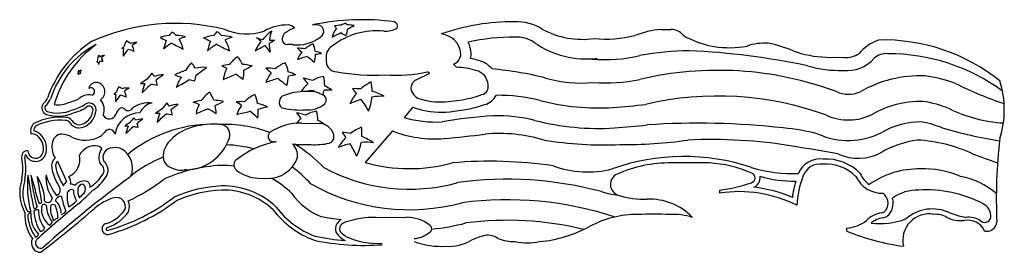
# Model space of a CAD drawing. Extents: x -4.29 to 5.31, y -0.97 to 1.3.
import ezdxf

# ---------------------------------------------------------------- set-up
doc = ezdxf.new("R2010")
doc.units = 0
doc.header["$MEASUREMENT"] = 0
doc.linetypes.add('solid', pattern=[0])
doc.layers.get('0').update_dxf_attribs({"linetype": 'solid'})
doc.layers.add('7', color=7, linetype='solid')

msp = doc.modelspace()

# ---------------------------------------------------------------- linework, layer by layer
at = {"color": 3, "linetype": 'solid'}
for p, q in [((-0.45871, 0.450522), (-0.545447, 0.349)), ((-0.65912, 0.217), (-0.923324, -0.089801)), ((-4.216838, -0.566319), (-4.186527, -0.566208))]:
    msp.add_line(p, q, dxfattribs=at)
for centre, radius, start, end in [((-2.774672, -0.718477), 1.983598, 75.976284, 114.396669), ((-1.678585, 0.766734), 0.483275, 89.654413, 118.610174), ((-2.580259, 0.963583), 0.314137, 136.168287, 144.359803), ((-2.953673, 0.969832), 0.257295, 43.883536, 55.210545), ((-2.112862, 0.939653), 0.353404, 136.168287, 144.359803), ((-2.532953, 0.946683), 0.289456, 43.883536, 55.210545), ((-2.082957, 1.686006), 0.524352, 246.266457, 289.259588), ((-1.481669, 0.724997), 0.585414, 127.248027, 138.958485), ((-1.525666, 1.064469), 0.335138, 157.817979, 173.576913), ((-2.999676, 0.182028), 1.083516, 123.265138, 160.652115), ((-3.130209, 0.253441), 0.907029, 117.498013, 162.199588), ((-3.049318, 0.975292), 0.236381, 149.913393, 164.689491), ((-3.291843, 0.988414), 0.112017, 46.277671, 70.174314), ((-3.149515, 0.86215), 0.217146, 90.352639, 107.39193), ((-3.003771, 0.799761), 0.315864, 117.751941, 127.873314), ((-2.791575, 0.701777), 0.447021, 95.646268, 107.402387), ((32.604659, 71.655795), 78.971503, 243.262204, 243.311692), ((-2.580259, 0.963583), 0.314137, 154.731863, 170.480447), ((-2.507551, 0.578468), 0.580818, 121.789884, 131.192192), ((32.604659, 71.655795), 78.971503, 243.352945, 243.444683), ((-2.791575, 0.701777), 0.447021, 75.184714, 87.006167), ((-2.507551, 0.578468), 0.580818, 106.99012, 113.456985), ((-2.953673, 0.969832), 0.257295, 10.231988, 33.351732), ((-2.350593, 0.645121), 0.502898, 95.646268, 107.402387), ((37.47017, 80.468391), 88.842941, 243.262204, 243.311692), ((-2.031066, 0.506399), 0.65342, 121.789881, 131.192192), ((-2.112862, 0.939653), 0.353404, 154.731863, 170.480447), ((37.47017, 80.468391), 88.842941, 243.352945, 243.444683), ((-2.350593, 0.645121), 0.502898, 75.184714, 87.006167), ((-2.031066, 0.506399), 0.65342, 106.99012, 113.456985), ((-2.532953, 0.946683), 0.289456, 10.231988, 33.351732), ((-1.481669, 0.724997), 0.585414, 141.516676, 152.09223), ((-1.837716, 1.568318), 0.466829, 251.738362, 259.44772), ((-2.286892, 0.706066), 0.516962, 47.842736, 54.132796), ((-1.525666, 1.064469), 0.335138, 178.762306, 193.89278), ((-3.326199, 3.690886), 3.001285, 299.227718, 300.409898), ((-1.837716, 1.568318), 0.466829, 267.423648, 273.772594), ((-1.340904, 0.819885), 0.26131, 110.548931, 130.615491), ((-1.636259, 0.962427), 0.227814, 8.156784, 26.63804), ((-3.149515, 0.86215), 0.217146, 126.052282, 133.450267), ((-3.303022, 0.744024), 0.275799, 85.550446, 89.13359), ((-3.049318, 0.975292), 0.236381, 169.346316, 187.169115), ((-3.003771, 0.799761), 0.315864, 137.788288, 152.463011), ((-3.303022, 0.744024), 0.275799, 63.474608, 76.304082), ((-3.291843, 0.988414), 0.112017, 1.216269, 32.800039), ((-3.326199, 3.690886), 3.001285, 296.244985, 298.356818), ((-2.286892, 0.706066), 0.516962, 32.522433, 41.666029), ((3.509329, 7.047767), 7.89012, 229.777022, 230.191756), ((-1.340904, 0.819885), 0.26131, 140.344459, 159.600486), ((-1.585958, 0.47272), 0.550648, 82.177354, 89.986184), ((-1.636259, 0.962427), 0.227814, 340.869663, 359.63327), ((-1.585958, 0.47272), 0.550648, 64.606852, 71.446683), ((-1.220492, -0.045425), 1.023795, 97.257447, 100.578885), ((-3.489804, 0.704356), 0.189079, 103.231318, 105.805558), ((-3.467339, 0.87784), 0.074445, 154.890402, 173.486149), ((-3.415986, 0.908286), 0.118769, 158.255508, 179.447317), ((-3.415986, 0.908286), 0.118769, 189.631125, 201.744492), ((-3.562981, 0.879027), 0.081927, 48.111794, 63.405203), ((-3.408731, 0.849237), 0.118531, 159.335673, 172.70619), ((-3.489804, 0.704356), 0.189079, 87.72673, 99.078203), ((-3.467339, 0.87784), 0.074445, 89.97277, 123.362924), ((-3.562981, 0.879027), 0.081927, 10.023077, 36.714189), ((-3.408731, 0.849237), 0.118531, 119.613684, 138.353806), ((-2.008545, 0.333766), 0.81983, 138.12577, 144.743695), ((-2.726008, 0.771821), 0.152876, 22.154895, 45.575344), ((-1.989035, 0.670745), 0.323583, 123.684329, 143.422912), ((-2.33208, 0.78538), 0.225091, 20.788065, 43.387002), ((-2.176, 0.170198), 0.697192, 77.744004, 85.528366), ((-1.588848, 0.575146), 0.326637, 110.548931, 130.615491), ((-1.958042, 0.753324), 0.284768, 8.156784, 26.63804), ((-1.220492, -0.045425), 1.023795, 105.190721, 110.906425), ((3.509329, 7.047767), 7.89012, 230.694012, 231.326835), ((-0.033375, 0.228358), 0.708843, 68.20406, 78.849903), ((0.121293, 0.658019), 0.252971, 40.126109, 64.595268), ((-3.690879, 0.770094), 0.037223, 154.890402, 173.486149), ((-3.702111, 0.683351), 0.094539, 103.231318, 105.805558), ((-3.665202, 0.785316), 0.059384, 158.255508, 179.447317), ((-3.665202, 0.785316), 0.059384, 189.631125, 201.744492), ((-3.7387, 0.770687), 0.040964, 48.111794, 63.405203), ((-3.661575, 0.755792), 0.059266, 159.335673, 172.70619), ((-3.702111, 0.683351), 0.094539, 87.72673, 99.078189), ((-3.690879, 0.770094), 0.037223, 89.97277, 123.362924), ((-3.661575, 0.755792), 0.059266, 119.613684, 138.353806), ((-3.7387, 0.770687), 0.040964, 10.023077, 36.714189), ((-2.748797, 0.53136), 0.355767, 135.875844, 147.854189), ((-3.165452, 0.637717), 0.214439, 31.277578, 41.230117), ((-2.486798, 0.216857), 0.620344, 107.951938, 118.310905), ((-2.486798, 0.216857), 0.620344, 88.540719, 99.054125), ((-3.685402, 2.385037), 1.967534, 304.412401, 308.113442), ((-2.176, 0.170198), 0.697192, 96.00117, 102.255996), ((-2.868681, -0.227379), 1.208577, 60.50828, 63.212676), ((-1.989035, 0.670745), 0.323583, 151.610048, 171.423605), ((-3.211928, 2.998103), 2.451446, 291.612326, 294.700771), ((-2.868681, -0.227379), 1.208577, 51.540907, 55.694401), ((-2.33208, 0.78538), 0.225091, 342.848179, 366.063729), ((-3.211928, 2.998103), 2.451446, 296.757507, 298.878298), ((4.473944, 8.359999), 9.86265, 229.777022, 230.191756), ((-1.895166, 0.14119), 0.68831, 82.177354, 89.986184), ((-1.588848, 0.575146), 0.326637, 140.344459, 159.600486), ((-1.895166, 0.14119), 0.68831, 64.606852, 71.446683), ((-0.033375, 0.228358), 0.608843, 71.878069, 89.999997), ((0.121293, 0.658019), 0.152971, 3.365935, 76.886271), ((-3.546633, 0.611225), 0.078641, 81.492932, 166.187302), ((-3.55468, 0.599254), 0.091878, -58.244157, 77.63157), ((-2.878684, 0.40652), 0.357824, 118.609556, 131.370296), ((-3.087161, 0.086375), 0.589342, 88.722874, 92.724865), ((-2.748797, 0.53136), 0.355767, 156.086878, 170.994082), ((-2.878684, 0.40652), 0.357824, 92.321506, 106.812), ((-3.165452, 0.637717), 0.214439, 5.978144, 20.089213), ((-2.123484, -0.345642), 1.350499, 124.745562, 128.492913), ((-1.940024, 3.157828), 2.538196, 250.650584, 252.118672), ((-2.008545, 0.333766), 0.81983, 150.116157, 157.689047), ((-3.685402, 2.385037), 1.967534, 297.825374, 302.089554), ((-1.940024, 3.157828), 2.538196, 253.987886, 255.185879), ((-2.726008, 0.771821), 0.152876, 333.664095, 356.256109), ((-1.438333, -0.506491), 1.279744, 105.190721, 110.906425), ((4.473944, 8.359999), 9.86265, 230.694012, 231.326835), ((-1.958042, 0.753324), 0.284768, 340.869663, 359.63327), ((-1.438333, -0.506491), 1.279744, 97.257447, 100.578885), ((-1.271428, 0.427611), 0.326637, 130.344459, 148.073472), ((6.051082, 7.041402), 9.86265, 219.777022, 220.191756), ((-1.648448, 0.053439), 0.68831, 72.177354, 79.986184), ((-1.271428, 0.427611), 0.326637, 100.548931, 120.615491), ((-1.604073, 0.667191), 0.284768, -1.843216, 16.63804), ((-0.648107, 0.27577), 0.47382, 117.480224, 132.351896), ((-1.357194, 0.593129), 0.501146, 1.253653, 11.860426), ((-3.599631, 0.601789), 0.036633, -69.948906, 129.636646), ((-3.250202, 0.480479), 0.155018, 130.187777, 142.86521), ((-3.124252, 0.529562), 0.236381, 149.913393, 162.941889), ((-3.366777, 0.542685), 0.112017, 50.267702, 70.174314), ((-3.250202, 0.480479), 0.155018, 80.937696, 106.865058), ((-3.078705, 0.354032), 0.315864, 117.751941, 127.873314), ((-3.366777, 0.542685), 0.112017, 1.216269, 32.800039), ((-2.123484, -0.345642), 1.350499, 131.169368, 136.32013), ((-3.087161, 0.086375), 0.589342, 76.759477, 82.721934), ((-2.26116, 0.335666), 0.316217, 124.54425, 145.935857), ((-2.799286, 0.372784), 0.422651, 20.00081, 31.900263), ((-1.515978, 0.059186), 0.542146, 87.993905, 113.597005), ((-1.311024, -0.663731), 1.279744, 95.190721, 98.719653), ((-1.465784, 0.374933), 0.228212, 59.220592, 97.86188), ((6.051082, 7.041402), 9.86265, 220.694012, 220.795646), ((-1.604073, 0.667191), 0.284768, 339.596687, 349.63327), ((-1.311024, -0.663731), 1.279744, 87.257447, 90.578885), ((-1.648448, 0.053439), 0.68831, 54.606852, 61.446683), ((-0.648107, 0.27577), 0.47382, 139.516813, 154.376566), ((-1.031438, 0.005857), 0.623383, 84.095579, 91.630729), ((-1.831394, -0.109843), 1.07598, 40.111441, 43.36615), ((-1.031438, 0.005857), 0.623383, 61.914158, 73.670648), ((0.195371, 0.649194), 0.08062, -75.907944, 12.759583), ((-4.008111, 0.442716), 0.06996, 145.83923, 245.610065), ((-4.142464, 0.584931), 0.128224, 306.607378, 339.964044), ((-4.142464, 0.584931), 0.158224, 306.607378, 339.964044), ((-3.923849, 0.73849), 0.266877, 262.753426, 296.120046), ((-3.861602, 0.777645), 0.284199, 281.209374, 304.557452), ((-3.616, 0.42325), 0.147001, 78.650466, 126.482616), ((-3.616, 0.42325), 0.067001, 359.613037, 485.979752), ((-3.616, 0.42325), 0.147001, 338.866602, 401.747427), ((-3.377955, 0.298295), 0.275799, 85.550446, 89.13359), ((-3.124252, 0.529562), 0.236381, 169.346316, 187.169115), ((-3.078705, 0.354032), 0.315864, 137.788308, 152.463011), ((-3.377955, 0.298295), 0.275799, 63.474608, 76.304069), ((-3.035719, 0.227829), 0.263708, 82.872718, 127.157187), ((-2.968411, 0.326112), 0.167009, 101.952819, 156.015181), ((-2.603201, 0.242523), 0.355767, 135.875844, 147.854189), ((-3.019856, 0.34888), 0.214439, 31.277578, 41.230117), ((-2.438842, -0.116048), 0.634456, 97.633207, 104.809979), ((-3.006126, -0.593135), 1.163283, 66.651017, 69.61997), ((-2.438842, -0.116048), 0.634456, 77.961866, 86.682421), ((-4.762959, 5.646067), 5.698269, 294.640722, 295.536466), ((-2.128069, -0.165254), 0.667849, 87.633207, 94.809979), ((-2.803343, -0.556128), 1.224508, 56.651017, 59.61997), ((-1.861308, 0.270533), 0.33286, 114.54425, 135.935857), ((-2.412367, 0.407374), 0.444896, 10.00081, 21.900263), ((-2.128069, -0.165254), 0.667849, 67.961866, 76.682421), ((-1.689527, 0.497527), 0.072863, 126.629727, 185.929581), ((-1.710765, 0.488737), 0.051251, 178.588422, 261.884162), ((-1.482875, 0.67338), 0.251955, 263.590761, 310.572739), ((-1.35625, 0.519), 0.052503, -44.8071, 82.062798), ((-0.746795, -0.199289), 0.755173, 106.57957, 115.788167), ((-1.831394, -0.109843), 1.07598, 28.979461, 36.124177), ((-1.357194, 0.593129), 0.501146, 338.746347, 354.791361), ((-0.746795, -0.199289), 0.755173, 89.329149, 98.477095), ((-0.128717, 1.507203), 0.997305, 277.162588, 290.160155), ((0.195371, 0.649194), 0.18062, 284.092056, 332.060601), ((-4.008111, 0.442716), 0.03996, 145.83923, 245.610065), ((-3.923849, 0.73849), 0.376877, 252.52839, 293.926691), ((-3.923849, 0.73849), 0.346877, 252.52839, 294.387819), ((-3.861602, 0.777645), 0.364199, 282.847573, 304.491372), ((-3.861602, 0.777645), 0.394199, 283.287604, 304.557452), ((-3.740086, 0.434982), 0.161531, 280.193338, 355.746193), ((-3.740086, 0.434982), 0.191531, 280.193338, 355.746193), ((-3.616, 0.42325), 0.037001, 359.613037, 486.482616), ((-3.616, 0.42325), 0.037001, -0.386963, 126.482616), ((-3.122616, 0.149183), 0.244822, 89.621766, 171.114134), ((-3.257964, 0.35105), 0.102904, 122.331858, 164.239537), ((-3.296718, 0.400705), 0.040695, 32.92663, 113.584535), ((-3.235533, 0.460477), 0.046348, 234.328866, 330.990261), ((-2.733088, 0.117683), 0.357824, 118.609556, 131.370296), ((-2.941565, -0.202462), 0.589342, 88.722874, 92.724865), ((-2.603201, 0.242523), 0.355767, 156.086878, 170.994082), ((-2.733088, 0.117683), 0.357824, 92.321506, 106.812), ((-1.977889, -0.634479), 1.350499, 124.745562, 128.492913), ((-3.019856, 0.34888), 0.214439, 5.978144, 20.089213), ((-2.26116, 0.335666), 0.316217, 153.879406, 170.982138), ((-4.762959, 5.646067), 5.698269, 292.596435, 293.838826), ((-3.006126, -0.593135), 1.163283, 57.249916, 61.995496), ((-2.799286, 0.372784), 0.422651, 1.68757, 12.836254), ((-1.861308, 0.270533), 0.33286, 143.879406, 160.982138), ((-3.484098, 6.232804), 5.998178, 282.596435, 283.838826), ((-2.803343, -0.556128), 1.224508, 47.249916, 51.995496), ((-2.412367, 0.407374), 0.444896, 351.68757, 362.836254), ((-3.484098, 6.232804), 5.998178, 284.640722, 285.536466), ((-1.563, 1.141201), 0.720081, 257.569595, 274.141166), ((-1.715479, -0.28437), 0.68831, 72.177354, 79.986184), ((5.984051, 6.703593), 9.86265, 219.777022, 220.191756), ((-1.338459, 0.089802), 0.326637, 100.548931, 120.615491), ((-1.671104, 0.329382), 0.284768, -1.843216, 16.63804), ((-0.128717, 1.507203), 1.097305, 277.162588, 290.160155), ((-4.086377, 0.215096), 0.101586, 132.494605, 196.0561), ((-3.901698, -0.197004), 0.54894, 84.071585, 117.480017), ((-3.901698, -0.197004), 0.51894, 84.071585, 117.480017), ((-3.841746, 0.280138), 0.068939, 35.325836, 92.705385), ((-3.841746, 0.280138), 0.038939, 35.325836, 92.705385), ((-3.707155, 0.367536), 0.121639, 211.246978, 267.282129), ((-3.707155, 0.367536), 0.091639, 211.246978, 267.282129), ((-3.419891, 0.401754), 0.06688, 208.102149, 340.110023), ((-3.080719, 0.047241), 0.286259, 118.609556, 131.370296), ((-2.97681, 0.147113), 0.284614, 135.875844, 147.854189), ((-3.310133, 0.232199), 0.171551, 31.277578, 41.230117), ((-3.080719, 0.047241), 0.286259, 92.321506, 106.812), ((-2.47656, -0.554489), 1.080399, 124.745562, 128.492913), ((-3.310133, 0.232199), 0.171551, 5.978144, 20.089213), ((-1.977889, -0.634479), 1.350499, 131.169368, 136.32013), ((-2.941565, -0.202462), 0.589342, 76.759477, 82.721934), ((-1.338459, 0.089802), 0.326637, 130.344459, 142.20001), ((-1.715479, -0.28437), 0.68831, 55.379264, 61.446683), ((-4.171536, 0.112493), 0.105542, 51.973782, 82.595012), ((-4.086377, 0.215096), 0.071586, 132.494605, 178.352044), ((-4.223853, 0.044148), 0.191611, 347.630127, 412.289455), ((-4.142843, 0.839846), 0.92858, 313.385323, 316.6144), ((-3.418812, 0.17682), 0.055258, 10.616497, 152.890843), ((-3.247501, -0.208875), 0.471474, 88.722874, 92.724865), ((-2.97681, 0.147113), 0.284614, 156.086878, 170.994082), ((-2.47656, -0.554489), 1.080399, 131.169368, 136.32013), ((-3.247501, -0.208875), 0.471474, 76.759477, 82.721934), ((-2.306366, -1.065201), 1.346409, 70.358892, 91.885376), ((-1.185461, -0.423883), 0.628578, 79.095579, 86.630729), ((-1.999182, -0.469802), 1.084947, 35.111441, 38.36615), ((-0.776686, -0.186445), 0.477769, 112.480224, 127.351896), ((-1.461072, 0.194658), 0.505322, -3.746347, 6.860426), ((-4.171536, 0.112493), 0.075542, 51.973782, 99.4972), ((-4.223853, 0.044148), 0.161611, 347.620136, 412.289455), ((-3.876986, 0.085987), 0.101138, 92.841375, 177.158651), ((-3.912904, -0.088699), 0.277426, 62.778369, 83.604234), ((-3.652359, 0.436844), 0.309215, 244.393104, 298.4609), ((-0.776686, -0.186445), 0.477769, 134.516813, 149.376566), ((-1.461072, 0.194658), 0.505322, 333.746347, 349.791361), ((-0.917567, -0.654967), 0.761467, 84.329149, 93.477095), ((-1.185461, -0.423883), 0.628578, 56.914158, 68.670648), ((-4.219321, -0.03124), 0.056541, 84.091263, 198.306655), ((-4.138902, 0.025324), 0.104599, 200.512463, 347.733444), ((-4.138902, 0.025324), 0.074599, 180.248864, 347.753348), ((-3.767002, 0.062999), 0.212847, 172.440689, 211.748802), ((-3.560546, -0.097454), 0.17011, 79.915974, 152.914686), ((-3.538383, 0.021), 0.049617, 24.875731, 81.163641), ((-2.306366, -1.065201), 1.146409, 74.965761, 88.581725), ((-2.306366, -1.065201), 1.346409, 43.402817, 58.956838), ((-0.917567, -0.654967), 0.761467, 101.57957, 110.788167), ((-1.999182, -0.469802), 1.084947, 23.979461, 31.124177), ((-4.880501, -0.1525), 0.616255, 350.331354, 369.668646), ((-4.219321, -0.03124), 0.026541, 131.38969, 202.233364), ((-4.880501, -0.1525), 0.646255, 350.331354, 369.909636), ((-3.887757, -0.124244), 0.096389, 128.682212, 191.458006), ((-3.887757, -0.124244), 0.056389, 128.682212, 191.458006), ((-3.885062, -0.062219), 0.178137, 293.160088, 373.709736), ((-3.538633, -0.165933), 0.106988, -40.73986, 53.617386), ((-3.399186, -0.017636), 0.596447, 192.171655, 210.920874), ((-3.399186, -0.017636), 0.556447, 192.171655, 212.596821), ((-3.538633, -0.165933), 0.066988, -43.447848, 61.203799), ((-2.272248, -1.575195), 1.457275, 92.331185, 115.136953), ((-2.306366, -1.065201), 0.946409, 83.786202, 91.523208), ((-2.306366, -1.065201), 1.146409, 41.894508, 54.300925), ((-3.893466, -0.384851), 0.40081, 161.247759, 209.299941), ((-3.893466, -0.384851), 0.37081, 161.247759, 209.299941), ((-3.244857, -0.315002), 0.974601, 173.933276, 194.936731), ((-1.465251, 0.119144), 2.768624, 186.869373, 193.709132), ((-2.594863, -0.070166), 1.595454, 185.100268, 196.451346), ((3.128037, 1.687016), 7.554611, 194.558706, 196.645527), ((-4.509144, -0.475996), 0.458328, 1.624865, 33.055599), ((8.237889, 1.81185), 12.529719, 189.360243, 190.525535), ((-3.704095, -0.2415), 0.33421, 174.787765, 214.959192), ((-3.399186, -0.017636), 0.666447, 196.878888, 216.262032), ((-3.788311, -0.345632), 0.084523, 124.318038, 160.49241), ((-3.890246, -0.283761), 0.054859, 8.319858, 37.510928), ((-3.890246, -0.283761), 0.094859, 348.916476, 397.510928), ((-3.659013, -0.396988), 0.126998, 97.231858, 139.790581), ((-3.661896, -0.323207), 0.053827, 352.750059, 464.089848), ((-3.770182, -0.049132), 0.32408, 299.926914, 329.830831), ((-3.770182, -0.049132), 0.36408, 301.571828, 329.163486), ((-3.978946, 1.147527), 1.775592, 294.782516, 307.775453), ((-2.306366, -1.065201), 0.946409, 45.309263, 60.288655), ((-3.952638, -0.3595), 0.054741, -72.91519, 40.260908), ((-3.78925, -0.396125), 0.041368, 63.822117, 170.082231), ((-3.788311, -0.345632), 0.044523, 43.472467, 101.458729), ((-3.563367, -0.355433), 0.207664, 180.984244, 211.197359), ((-3.568434, -0.36325), 0.159612, 173.43447, 205.912373), ((-3.675449, -0.352026), 0.052028, 89.505757, 172.239254), ((-3.717451, -0.348675), 0.064586, -38.634436, 48.907368), ((-2.272248, -1.575195), 1.257275, 92.396893, 114.191616), ((-2.272248, -1.575195), 1.217275, 92.413078, 113.981536), ((-2.306366, -1.065201), 0.746409, 46.447415, 91.417386), ((-2.306366, -1.065201), 0.706409, 46.711347, 91.389811), ((-4.0955, -0.473846), 0.014839, 192.27081, 347.72919), ((-4.018727, -0.437714), 0.040999, 218.079083, 366.602109), ((-3.882039, -0.488305), 0.070648, 95.654597, 159.011764), ((-4.0375, -0.5815), 0.148501, 0.192888, 52.937237), ((-2.74799, -0.159322), 1.169964, 192.773587, 200.340498), ((-3.560931, -0.426), 0.271601, 172.170295, 200.699069), ((-3.94982, -0.276997), 0.279647, 298.822991, 318.307454), ((-4.987489, 0.916484), 1.856874, 313.385327, 315.327387), ((-3.227407, -0.929172), 0.516811, 106.247054, 130.638826), ((-3.978946, 1.147527), 1.975592, 286.128573, 307.092249), ((-3.978946, 1.147527), 2.015592, 286.203363, 306.962009), ((-3.3508, -0.518449), 0.088039, 338.300633, 463.933529), ((-3.3508, -0.518449), 0.128039, 336.237092, 384.898655), ((-1.116481, -0.0169), 0.644884, 215.609261, 248.247599), ((-4.145898, -0.517703), 0.021335, 244.747689, 348.382049), ((-4.1175, -0.6035), 0.053033, 81.870034, 134.999772), ((-3.727601, -0.539729), 0.428206, 183.517403, 210.646114), ((-3.857314, -0.565564), 0.253105, 176.701239, 220.071801), ((-3.8895, -0.544), 0.19276, 173.446452, 233.929251), ((-4.05639, -0.522157), 0.024611, 38.014434, 179.635213), ((-3.707425, -0.478713), 0.330787, 184.905605, 215.117551), ((-3.750397, -0.5365), 0.243397, 173.038584, 209.134283), ((-3.97, -0.543375), 0.042511, 58.834024, 121.165976), ((-4.361804, -0.671261), 0.445214, 5.964265, 21.650819), ((-3.907313, -0.521875), 0.076353, 283.87707, 324.696848), ((-3.550447, -0.36072), 0.339734, 287.904956, 325.938347), ((-3.550447, -0.36072), 0.379734, 287.333287, 326.548294), ((-1.116481, -0.0169), 0.884884, 217.126868, 249.733051), ((-1.116481, -0.0169), 0.844884, 216.905219, 249.535216), ((-3.871834, -0.609167), 0.372233, 175.660283, 216.772427), ((-4.183106, -0.613837), 0.032849, 91.558794, 199.867114), ((-3.821358, -0.583929), 0.394785, 185.971535, 216.183645), ((-3.937094, -0.609461), 0.248541, 173.424431, 225.918221), ((-4.030545, -0.651911), 0.055254, 299.909328, 341.983705), ((-4.649804, 0.399584), 1.25851, 303.074427, 305.499096), ((-0.9355, 1.473615), 2.131267, 258.635321, 263.993101), ((-4.0885, -0.720369), 0.038371, 258.728233, 347.765827), ((-3.436685, -0.737542), 0.054346, 99.869237, 291.803163), ((-3.436685, -0.737542), 0.014346, 92.510508, 297.150092), ((-4.090054, -0.874488), 0.090535, 152.011028, 271.299949), ((-4.090054, -0.874488), 0.050535, 152.011028, 300.62424), ((-4.152122, -0.774443), 0.044249, 285.898914, 342.159521), ((-0.9355, 1.473615), 2.371267, 258.13618, 274.292862), ((-0.9355, 1.473615), 2.331267, 258.208935, 265.455077)]:
    msp.add_arc(centre, radius, start, end, dxfattribs=at)
at = {"layer": '7', "color": 3, "linetype": 'solid'}
for p, q in [((-1.393, 1.25), (-1.438, 1.25)), ((1.958, 1.206), (2.061, 1.206)), ((-1.632506, 1.058), (-1.68325, 1.058)), ((-0.033374, 0.837201), (-0.064, 0.8665)), ((3.571248, 0.936386), (3.74559, 0.931764)), ((-0.426949, 0.715692), (-0.293772, 0.778705)), ((-0.293772, 0.778705), (-0.315, 0.793)), ((-0.110973, 0.504284), (-0.004367, 0.517681)), ((-0.098505, 0.405064), (0.008101, 0.418461)), ((-1.541819, 0.293494), (-1.369904, 0.290232)), ((-3.845, -0.256), (-3.923, -0.080225)), ((2.43, -0.094), (2.061, -0.094)), ((-1.970328, -0.242655), (-1.88247, -0.245229)), ((2.534, -0.389), (2.534, -0.359)), ((-0.834865, -0.624907), (-0.52065, -0.62347)), ((3.774, -0.758), (3.774, -0.729))]:
    msp.add_line(p, q, dxfattribs=at)
for centre, radius, start, end in [((-1.684079, 1.154446), 0.095923, 43.933676, 84.971158), ((-0.952558, -1.034359), 2.335369, 82.308644, 101.997278), ((-1.390139, 1.188139), 0.061927, 298.286735, 452.647581), ((-1.082226, 1.101039), 0.166675, 99.704309, 117.88607), ((-1.221832, 1.208659), 0.125085, 19.371689, 26.939797), ((-1.111624, 0.607337), 0.642859, 82.918528, 89.3052), ((-0.656017, 1.2355), 0.047295, 342.146282, 430.204262), ((0.507, -0.787665), 2.067828, 89.279568, 109.463108), ((0.559, 0.835345), 0.445415, 56.321022, 93.346401), ((-1.679402, 1.128526), 0.05, 126.417204, 156.278129), ((-1.460316, 0.831552), 0.419043, 111.662337, 126.417204), ((-1.082226, 1.101039), 0.166675, 137.23948, 169.294727), ((-0.81, 0.485731), 0.70835, 84.653757, 127.98932), ((-3.529502, 5.69591), 5.103298, 296.580589, 297.642577), ((-1.111624, 0.607337), 0.642859, 94.331929, 100.127479), ((-1.00692, 1.38762), 0.262966, 214.103053, 221.259933), ((-1.00692, 1.38762), 0.262966, 233.914728, 246.209273), ((-1.221832, 1.208659), 0.125085, -29.533612, 0.51249), ((-3.529502, 5.69591), 5.103298, 298.470191, 299.295692), ((-0.720713, 1.397579), 0.207887, 263.568459, 301.853779), ((-0.201868, 0.951281), 0.211653, 4.938074, 84.613757), ((1.19775, 1.954773), 0.845061, 242.381908, 277.530595), ((2.04755, 0.261625), 0.948612, 95.416884, 111.038722), ((2.060501, 1.057501), 0.148499, 37.062516, 89.807289), ((-2.908299, 0.175076), 1.090895, 125.966808, 164.11049), ((-1.637242, 1.11), 0.096052, 156.278129, 182.489094), ((-1.68325, 1.108), 0.05, 182.489094, 270), ((-1.632506, 1.008), 0.05, 83.336943, 90), ((-1.58525, 1.412524), 0.357275, 263.336943, 307.538622), ((-1.337099, 1.089578), 0.05, 118.286735, 127.538622), ((-0.201868, 0.951281), 0.311653, 4.090989, 24.847156), ((0.507, -0.787665), 1.917828, 89.107123, 102.835896), ((0.559, 0.835345), 0.295415, 55.000127, 94.293117), ((1.234242, 1.805539), 0.886631, 235.216748, 276.720455), ((1.41925, 2.307576), 1.195716, 264.685518, 283.92495), ((2.630779, 1.947291), 0.919005, 240.554466, 280.610687), ((2.98425, 0.481723), 0.591696, 87.844948, 108.143207), ((2.719516, -0.308956), 1.41144, 67.9234, 78.26842), ((4.232031, 0.684215), 0.444178, 109.467298, 139.954003), ((4.132206, -0.704475), 1.808117, 51.166639, 91.527743), ((-1.180466, 0.9365), 0.125901, 121.36733, 188.449705), ((-0.102076, 0.970855), 0.111084, 290.045518, 359.301215), ((-0.102076, 0.970855), 0.211084, 347.125105, 360.722), ((2.266032, -1.845495), 2.844628, 90.55455, 100.346599), ((1.920238, -6.077595), 7.083748, 78.025069, 87.424919), ((3.5975, 1.926483), 0.990445, 249.460533, 268.481191), ((3.752797, 1.203592), 0.271923, 268.481191, 300.791718), ((4.155374, 0.803052), 0.167876, 83.972923, 133.413065), ((4.178054, -0.914382), 1.884389, 53.780196, 90.15367), ((-1.200115, 0.8995), 0.106504, 169.996814, 269.524083), ((1.41925, 2.307576), 1.395716, 264.685518, 283.92495), ((3.775309, 1.156813), 0.351851, 263.831272, 318.788524), ((-0.83175, 2.872752), 2.112277, 259.932319, 272.801786), ((-0.62525, 2.204577), 1.445269, 265.903301, 282.395926), ((0.011524, -2.56099), 3.395604, 75.947734, 84.877164), ((2.51731, -2.511797), 3.319583, 69.653521, 103.292692), ((3.70425, 1.914471), 1.10797, 253.523223, 271.719694), ((-0.388297, 0.634), 0.090375, 115.32124, 186.991057), ((1.1865, 1.958046), 1.274201, 254.033558, 275.155565), ((1.4155, 2.404324), 1.719141, 266.181102, 281.357573), ((4.49655, -0.456902), 1.211904, 88.202145, 119.328264), ((4.355814, -0.586482), 1.35275, 69.322213, 82.406494), ((6.594703, 4.274936), 4.003966, 243.90454, 251.251786), ((4.388449, 0.4235), 0.921291, 342.274067, 377.725933), ((-0.355874, 0.65097), 0.125288, 192.899736, 261.681459), ((3.788283, 0.844112), 0.269999, 244.375568, 295.129936), ((-0.1895, 1.129167), 0.629798, 252.965291, 277.162587), ((0.369336, -1.13126), 1.695888, 75.96938, 90.486442), ((1.355216, 2.750617), 2.309243, 255.619037, 273.479383), ((2.51731, -2.511797), 3.069583, 69.82955, 103.26871), ((4.49655, -0.456902), 0.961904, 88.951158, 120.138929), ((4.355814, -0.586482), 1.10275, 67.498753, 81.744367), ((-0.355874, 0.65097), 0.225288, 242.84085, 261.681459), ((-0.1895, 1.129167), 0.729798, 252.965291, 277.162587), ((0.488985, 12.720392), 12.315903, 274.667758, 276.170473), ((5.386948, 1.684897), 1.392828, 244.067143, 266.449677), ((-1.55225, -0.25611), 0.549704, 88.912713, 122.513487), ((-1.372678, 0.144103), 0.146155, 14.217784, 88.912713), ((-0.227322, 1.445927), 1.142126, 253.827084, 272.625709), ((0.596345, -4.088271), 4.460471, 93.474775, 99.958166), ((0.369336, -1.13126), 1.495888, 75.96938, 91.66011), ((1.355216, 2.750617), 2.509243, 255.619037, 273.479383), ((2.32319, -7.106537), 7.399328, 83.55313, 93.860593), ((3.788283, 0.844112), 0.519999, 245.875082, 296.896754), ((4.49655, -0.456902), 0.761904, 89.89098, 120.138929), ((4.355814, -0.586482), 0.90275, 67.244313, 80.937991), ((-2.422021, -0.998012), 1.280422, 90.005912, 129.670115), ((-2.483332, -0.2007), 0.472886, 114.358282, 137.310595), ((-2.406147, -0.449534), 0.732119, 85.653655, 111.828433), ((-2.388241, -0.216439), 0.5, 83.937566, 93.889075), ((-2.349362, 0.14963), 0.131872, 80.648437, 83.937566), ((-2.344183, 0.181078), 0.1, 342.21058, 440.648437), ((-1.82084, 0.165272), 0.05, 122.513487, 161.135382), ((-0.2421, 1.301997), 1.162378, 248.975679, 274.371495), ((0.376433, -1.37102), 1.563554, 73.481127, 94.82199), ((0.488985, 12.720392), 12.515903, 274.667758, 276.127735), ((3.009886, -1.59365), 1.845286, 74.790339, 85.520715), ((3.788283, 0.844112), 0.719999, 245.875082, 296.896754), ((6.002308, 4.738583), 4.676142, 253.893049, 260.90979), ((-2.67796, -0.034692), 0.217497, 134.691117, 181.275651), ((-2.675795, 0.28748), 0.448264, 270.497487, 342.21058), ((-1.61917, -0.781918), 0.911454, 100.930613, 128.408745), ((-1.821601, 0.162518), 0.05, 167.950543, 257.297055), ((-1.798093, 0.1575), 0.074038, 161.135382, 167.950543), ((-1.8105, 0.211767), 0.100484, 257.297055, 280.60912), ((-1.41575, 0.750286), 0.667298, 266.842961, 282.176572), ((-1.294932, 0.1615), 0.066555, -72.573637, 16.138899), ((-0.893458, 8.671234), 8.560275, 274.958886, 277.642588), ((1.412493, 3.837809), 3.756667, 260.940999, 272.235061), ((1.577352, 4.853919), 4.769955, 269.77956, 277.791404), ((2.457836, -4.662536), 4.796239, 80.578045, 92.794514), ((4.592833, -0.828888), 0.965926, 97.844433, 119.717543), ((4.385689, -1.335893), 1.465829, 65.22298, 87.054965), ((10.447846, -0.455), 5.216238, 173.417023, 182.351262), ((-3.38601, -0.042603), 0.136608, 141.802629, 208.233777), ((-3.38601, -0.042603), 0.096608, 90.587058, 202.645063), ((-3.36475, -0.085517), 0.14128, 61.805492, 99.061132), ((-3.40701, -0.144311), 0.213275, 337.805714, 419.261134), ((-1.48925, 1.655518), 1.571947, 264.690481, 271.33962), ((-1.736703, -0.0235), 0.152827, 353.047195, 408.135933), ((-16.853868, -121.603658), 123.321206, 80.412371, 80.621044), ((3.885387, 0.419455), 0.468953, 244.838293, 299.176126), ((-2.47818, -1.11298), 1.151676, 111.228937, 130.360534), ((-2.795428, -0.037308), 0.1, 181.275651, 231.511088), ((-2.138294, -0.11184), 0.066816, 162.859726, 235.644729), ((-2.154363, -0.106884), 0.05, 128.408745, 162.859726), ((-1.8735, 0.060962), 0.306323, 268.321902, 340.359103), ((-0.492222, 1.416921), 1.567183, 254.033157, 285.398938), ((0.291694, -4.346664), 4.268537, 81.684852, 94.942617), ((2.186315, -2.121892), 2.090066, 71.658979, 109.605777), ((2.053667, -1.386772), 1.292793, 89.674989, 113.738041), ((2.359012, -1.317361), 1.225419, 66.472792, 86.679009), ((3.511232, -0.278821), 0.223469, 81.960577, 158.686344), ((3.571693, -0.521765), 0.465134, 44.195269, 93.600286), ((7.17088, 5.650672), 6.057998, 249.001142, 251.455627), ((-2.718306, 0.059687), 0.223918, 231.511088, 278.391479), ((-2.671035, -0.260764), 0.1, 90.497487, 98.391479), ((-1.960225, 0.102205), 0.345008, 231.286821, 268.321902), ((-0.492222, 1.416921), 1.767183, 241.7691, 285.49875), ((1.246142, 0.805523), 0.987836, 250.044303, 283.992776), ((3.2505, 1.19538), 1.393968, 253.045417, 272.160316), ((3.511232, -0.278821), 0.173469, 80.334165, 162.271885), ((3.571693, -0.521765), 0.415134, 45.435061, 94.328997), ((4.475144, -1.000157), 0.847296, 88.961514, 124.673207), ((4.528998, -1.032846), 0.880688, 66.3702, 92.505381), ((3.005963, -8.76385), 10.56156, 126.14789, 132.02345), ((0.461427, -3.828194), 3.57476, 75.077031, 97.739769), ((1.577527, -0.304049), 0.11, 113.738041, 251.407448), ((2.35499, 1.117132), 1.486947, 276.914479, 289.228169), ((2.828221, -0.239654), 0.05, 289.228169, 426.472792), ((2.828221, -0.239654), 0.1, 292.800666, 368.608326), ((3.243, 0.815414), 1.087016, 253.105077, 271.778866), ((4.103492, -0.53174), 0.866867, 162.500694, 173.331734), ((4.103492, -0.53174), 0.816867, 158.019917, 178.264427), ((4.115892, -0.111847), 0.277462, 204.293834, 272.707786), ((4.115892, -0.111847), 0.227462, 202.125165, 237.33384), ((4.754204, -0.946459), 0.731705, 49.234149, 79.941452), ((-8.883193, 5.112484), 7.620313, 312.694362, 314.105842), ((-0.492222, 1.416921), 1.967183, 240.764071, 285.087484), ((1.62282, 0.359924), 0.772424, 251.833961, 264.027978), ((2.726, -1.62536), 1.251179, 63.360399, 98.827217), ((2.726, -1.62536), 1.301179, 66.613006, 83.780203), ((4.46203, -0.778807), 0.420023, 88.162169, 125.391382), ((4.548013, -1.563669), 1.206849, 62.621623, 93.444647), ((0.461427, -3.828194), 3.37476, 71.853485, 97.518999), ((1.789816, 0.327026), 0.775825, 251.407448, 272.599302), ((1.849685, -1.029093), 0.581617, 44.009308, 92.432467), ((4.051816, -0.486412), 0.124284, 328.689429, 411.608742), ((4.051816, -0.486412), 0.174284, 341.847953, 376.676715), ((3.005963, -8.76385), 10.66156, 129.08567, 132.02345), ((-11.799399, 9.010833), 12.608842, 307.70431, 310.779123), ((4.095688, -0.506876), 0.076353, 283.876599, 324.696924), ((4.095688, -0.506876), 0.126353, 282.337597, 344.468514), ((4.609, -0.938316), 0.395695, 64.55634, 131.198093), ((5.046189, -0.61075), 0.13164, 353.566615, 424.433156), ((-1.092679, -0.753623), 0.126215, 121.450703, 158.328359), ((-1.092679, -0.753623), 0.086215, 108.895217, 158.328356), ((-0.830681, -1.539681), 0.914783, 89.143073, 108.477041), ((-0.519025, -0.978788), 0.355321, 51.945248, 90.26202), ((0.461427, -3.828194), 3.17476, 76.404728, 97.289686), ((1.736915, -1.604666), 1.008666, 90.051983, 117.991966), ((1.8915, -7.6858), 7.091505, 88.743538, 91.256462), ((2.069199, -1.283417), 0.687775, 73.198924, 91.849607), ((3.744901, -0.367418), 0.362751, 274.601106, 307.553852), ((4.145793, -0.829586), 0.250611, 97.288336, 135.84184), ((4.145793, -0.829586), 0.200611, 96.614186, 132.472731), ((4.087636, 0.094428), 0.779884, 264.311438, 289.531423), ((4.575, -0.847251), 0.255795, 79.184291, 193.442371), ((4.642073, -0.801355), 0.206239, 58.770897, 95.306299), ((4.88525, -0.349024), 0.307777, 243.724297, 276.201902), ((5.083553, 0.195145), 0.833758, 248.57535, 259.631916), ((4.951192, -0.836384), 0.184307, 25.169128, 100.217097), ((4.959775, -0.845948), 0.222504, 59.112226, 96.781777), ((5.118, -0.614064), 0.060098, 222.934071, 349.030137), ((5.14, -0.664444), 0.096108, 256.767099, 357.282799), ((-1.135627, -0.736557), 0.08, 158.32836, 217.892811), ((-1.135627, -0.736557), 0.04, 158.328356, 217.892811), ((-1.008982, -0.637992), 0.20048, 217.892811, 239.158197), ((-0.315, -0.736), 0.039925, 292.0679, 427.9321), ((-0.492222, 1.416921), 2.167183, 275.746773, 284.723958), ((0.661075, 0.401198), 1.26751, 275.247538, 298.37772), ((4.628205, 1.314254), 2.241406, 247.598029, 262.256803), ((-1.008982, -0.637992), 0.24048, 217.892811, 239.158197), ((-0.811185, -0.178822), 0.739204, 244.539703, 245.286544), ((-0.811185, -0.178822), 0.699204, 244.539703, 274.362396), ((-0.473205, -0.553648), 0.279491, 275.173967, 308.295306), ((-0.1825, -0.122278), 0.784984, 250.231335, 273.249784), ((-0.108012, -0.473906), 0.433133, 266.029981, 300.527699), ((0.342681, -1.309746), 0.517057, 100.889622, 116.496463), ((0.2745, -0.956096), 0.156894, 52.274585, 100.837545), ((0.542153, -0.338565), 0.52244, 250.818537, 269.76385), ((0.6585, -0.273383), 0.599447, 258.598541, 281.401459)]:
    msp.add_arc(centre, radius, start, end, dxfattribs=at)

doc.saveas('drawing.dxf')
